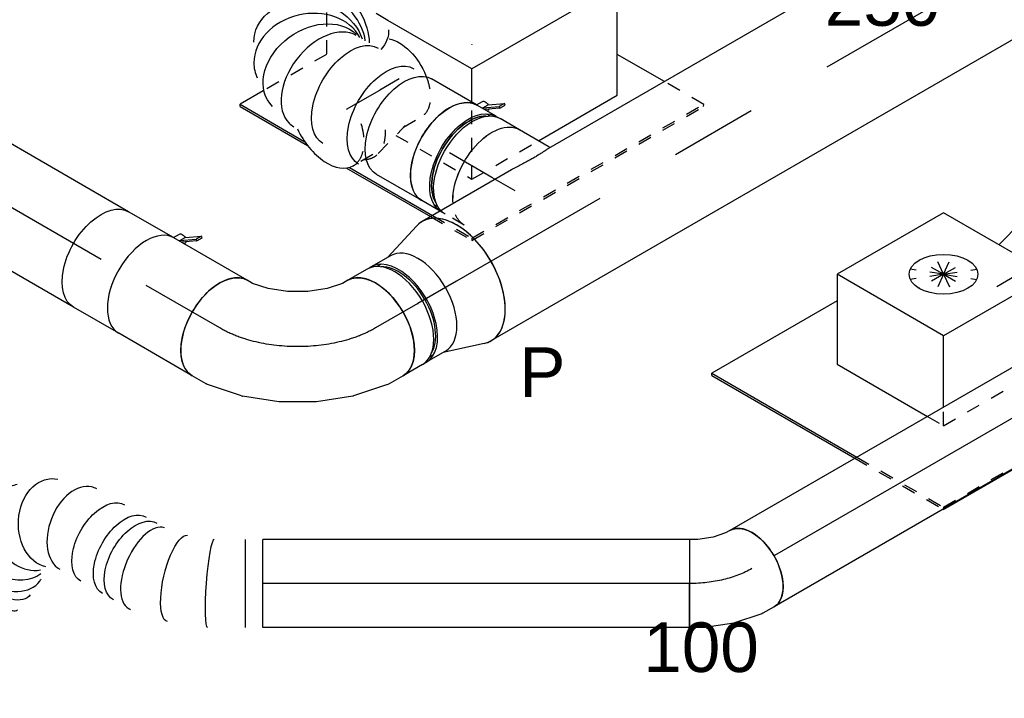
# Model space of a CAD drawing. Extents: x -238422 to 258194, y -34825 to 126331.
# Tile 133 of 239: x -34836 to -33049, y 24195 to 25426. Entities that reach past the tile are written whole.
import ezdxf
from ezdxf.enums import TextEntityAlignment as Align

# ---------------------------------------------------------------- set-up
doc = ezdxf.new("R2010")
doc.units = 0
doc.header["$LTSCALE"] = 50
doc.linetypes.add('CENTER2', pattern=[28.575, 19.05, -3.175, 3.175, -3.175])
doc.linetypes.add('STREEPJES', pattern=[0.1, 0.05, -0.05])
doc.layers.get('0').update_dxf_attribs({"linetype": 'CONTINUOUS'})
for name, color, linetype in [('WL570---_RETOUR', 112, 'CONTINUOUS'), ('WL570---_RETOUR_HL', 8, 'CONTINUOUS'), ('WL570---_RETOUR_RST', 2, 'CONTINUOUS'), ('WL570---_RETOUR_RST_HL', 1, 'CONTINUOUS'), ('WL570---_TOEVOER', 3, 'CONTINUOUS'), ('WL570---_TOEVOER_HL', 8, 'CONTINUOUS'), ('WL570---_TOEVOER_RST', 2, 'CONTINUOUS'), ('WL570---_TOEVOER_RST_HL', 1, 'CONTINUOUS'), ('WM570---_RETOUR_PR', 1, 'CONTINUOUS'), ('WM570---_RETOUR_RST_PR', 1, 'CONTINUOUS'), ('WM570---_TOEVOER_PR', 1, 'CONTINUOUS'), ('WM570---_TOEVOER_RST_PR', 1, 'CONTINUOUS')]:
    doc.layers.add(name, color=color, linetype=linetype)
doc.styles.add('BURO-018', font='ARIAL.TTF', dxfattribs={"height": 90})

# ---------------------------------------------------------------- blocks, each defined once
blk = doc.blocks.new('*U945')
at = {"color": 0, "ltscale": 10, "extrusion": (-4.16334e-17, 1.0416e-16, -1)}
for centre, major_axis, ratio, start_param, end_param in [((0, 0, 3007.3), (0, 100), 0.57735, 0, 3.141593), ((37.4, 0, 3007.3), (0, 100), 0.57735, 0, 3.141593), ((112.3, 0, 3007.3), (0, 100), 0.57735, 0, 3.141593), ((191.9, -7.1, 3007.3), (-42.6, -91.2), 0.750739, 3.009293, 6.150885), ((222.6, -40.1, 3007.3), (96.1, 30.4), 0.803023, 6.107746, 8.994068), ((195.1, -82.3, 3007.3), (-82.9, -55.9), 0.630986, 0, 0.585219), ((217.6, -90.3, 3007.3), (92.8, -38.5), 0.646887, 6.198226, 8.718675)]:
    blk.add_ellipse(centre, major_axis=major_axis, ratio=ratio, start_param=start_param, end_param=end_param, dxfattribs=at)
at = {"color": 0, "ltscale": 10}
for centre, major_axis, ratio, start_param, end_param in [((165.5, 0, 3007.3), (13.1, 99.6), 0.646887, 3.226552, 6.198226), ((165.5, 0, 3007.3), (13.1, 99.6), 0.646887, 6.198226, 6.368145), ((211.4, -20.8, 3007.3), (74.4, 68.1), 0.803023, 6.107746, 6.458625), ((211.4, -20.8, 3007.3), (74.4, 68.1), 0.803023, 3.356327, 6.107746), ((224.7, -63.8, 3007.3), (-100.3, 8.7), 0.750739, 3.009293, 3.273893), ((224.7, -63.8, 3007.3), (-100.3, 8.7), 0.750739, 0.612061, 3.009293)]:
    blk.add_ellipse(centre, major_axis=major_axis, ratio=ratio, start_param=start_param, end_param=end_param, dxfattribs=at)
at = {"layer": 'WM570---_RETOUR_PR', "color": 1, "style": 'BURO-018'}
blk.add_attdef('POSNR', text='', height=90, dxfattribs=at).set_placement((0, 0), align=Align.MIDDLE)
blk = doc.blocks.new('*U946')
at = {"color": 2, "ltscale": 10}
for p, q in [((-69.9, 95, 2973.7), (-78.1, 95, 2973.7)), ((-47.5, 100, 2973.7), (47.5, 100, 2973.7)), ((-86.3, -116.2, 2973.7), (-63.3, -100, 2973.7)), ((-59.3, -101, 2973.7), (-83.8, -118.2, 2973.7)), ((-69.9, -95, 2973.7), (-78.1, -95, 2973.7)), ((-68.9, -100, 2973.7), (-69.6, -101.2, 2973.7)), ((-59.3, -101, 2973.7), (-64.8, -110.5, 2973.7)), ((-60.6, -100, 2973.7), (-59.3, -101, 2973.7)), ((-58.8, -100.7, 2973.7), (-59.3, -101, 2973.7)), ((-46.5, -100, 2973.7), (-52.8, -110.9, 2973.7)), ((-47.5, -100, 2973.7), (-46.5, -100, 2973.7)), ((-46.5, -100, 2973.7), (47.5, -100, 2973.7)), ((-86.3, -116.2, 2973.7), (-91.8, -125.6, 2973.7)), ((-64.8, -110.5, 2973.7), (-89.2, -127.7, 2973.7)), ((-89.2, -127.7, 2973.7), (-83.8, -118.2, 2973.7)), ((-83.8, -118.2, 2973.7), (-86.3, -116.2, 2973.7)), ((-91.8, -125.6, 2973.7), (-89.2, -127.7, 2973.7))]:
    blk.add_line(p, q, dxfattribs=at)
for centre, major_axis, start_param, end_param in [((-87.9, 0, 2973.7), (0, 95), 3.434174, 5.990604), ((-47.5, 0, 2973.7), (0, 100), 3.141593, 6.283185)]:
    blk.add_ellipse(centre, major_axis=major_axis, ratio=0.57735, start_param=start_param, end_param=end_param, dxfattribs=at)
at = {"color": 2, "ltscale": 10, "extrusion": (1.38778e-17, -2.4037e-17, -1)}
for centre, major_axis, start_param, end_param in [((47.5, 0, 2973.7), (0, 100), 0, 3.141593), ((-61.2, -106.1, 2973.7), (8.4, -4.85), 2.573491, 3.141593), ((-61.2, -106.1, 2973.7), (8.4, -4.85), 0, 1.659918)]:
    blk.add_ellipse(centre, major_axis=major_axis, ratio=0.57735, start_param=start_param, end_param=end_param, dxfattribs=at)
at = {"layer": 'WL570---_TOEVOER', "color": 1, "style": 'BURO-018'}
blk.add_attdef('I', text='', height=90, dxfattribs=at).set_placement((0, 0), align=Align.MIDDLE)
at = {"layer": 'WM570---_TOEVOER_PR', "color": 1, "style": 'BURO-018'}
blk.add_attdef('POSNR', text='', height=90, dxfattribs=at).set_placement((0, 0), align=Align.MIDDLE)
blk = doc.blocks.new('*U947')
at = {"color": 8, "linetype": 'STREEPJES', "ltscale": 10}
for p, q in [((9.6, -98.6, 3433.3), (77.2, -78.9, 3433.3)), ((73.4, -80, 3433.3), (110.4, -80, 3433.3)), ((0, -95, 3433.3), (-32.2, -95, 3433.3))]:
    blk.add_line(p, q, dxfattribs=at)
at = {"color": 0, "ltscale": 10}
blk.add_line((-32.2, -95, 3433.3), (-40.8, -95, 3433.3), dxfattribs=at)
at = {"color": 0, "ltscale": 10, "extrusion": (-6.93889e-17, -2.4037e-17, -1)}
blk.add_ellipse((110.4, 0, 3433.3), major_axis=(0, 80), ratio=0.57735, start_param=0.458324, end_param=1.816382, dxfattribs=at)
at = {"color": 0, "ltscale": 10}
for start_param, end_param in [(1.423184, 3.138451), (1.423184, 3.138451), (3.141593, 3.289205), (3.141593, 3.289205)]:
    blk.add_ellipse((-40.8, 0, 3433.3), major_axis=(0, 95), ratio=0.57735, start_param=start_param, end_param=end_param, dxfattribs=at)
at = {"color": 8, "linetype": 'STREEPJES', "ltscale": 10}
for centre, major_axis, start_param, end_param in [((-40.8, 0, 3433.3), (0, 95), 3.289205, 4.364714), ((-40.8, 0, 3433.3), (0, 95), 3.289205, 4.364714), ((0, 0, 3433.3), (0, 100), 2.824032, 3.978614)]:
    blk.add_ellipse(centre, major_axis=major_axis, ratio=0.57735, start_param=start_param, end_param=end_param, dxfattribs=at)
at = {"color": 8, "linetype": 'STREEPJES', "ltscale": 10, "extrusion": (-6.93889e-17, -2.4037e-17, -1)}
blk.add_ellipse((110.4, 0, 3433.3), major_axis=(0, 80), ratio=0.57735, start_param=1.816382, end_param=3.141593, dxfattribs=at)
at = {"layer": 'WL570---_RETOUR_RST_HL', "linetype": 'CENTER2'}
for p in [(0, 0, 3433.3), (110.4, 0, 3433.3)]:
    blk.add_line(p, (69.5, 0, 3433.3), dxfattribs=at)
blk.add_circle((0, 0, 3433.3), 0.075, dxfattribs=at)
at = {"layer": 'WM570---_RETOUR_RST_PR', "color": 1, "style": 'BURO-018'}
blk.add_attdef('POSNR', text='', height=90, dxfattribs=at).set_placement((0, 0), align=Align.MIDDLE)
blk = doc.blocks.new('*U948')
at = {"color": 8, "linetype": 'STREEPJES', "ltscale": 10}
for p, q in [((-44.5, 100, 2908.6), (-4.1, 100, 2908.6)), ((4.1, 100, 2908.6), (6.3, 100, 2908.6)), ((4.1, 100, 2908.6), (6.2, 99.9, 2908.6))]:
    blk.add_line(p, q, dxfattribs=at)
at = {"color": 0, "ltscale": 10}
for p, q in [((6.3, 100, 2908.6), (44.5, 100, 2908.6)), ((-44.5, -100, 2908.6), (-4.1, -100, 2908.6)), ((4.1, -100, 2908.6), (44.5, -100, 2908.6))]:
    blk.add_line(p, q, dxfattribs=at)
at = {"color": 8, "linetype": 'STREEPJES', "ltscale": 10, "extrusion": (-4.16334e-17, 1.0416e-16, -1)}
for centre, start_param, end_param in [((-44.5, 0, 2908.6), 0, 0.700062), ((-4.1, 0, 2908.6), 0, 0.166383), ((4.1, 0, 2908.6), 6.212416, 6.280044)]:
    blk.add_ellipse(centre, major_axis=(0, 100), ratio=0.57735, start_param=start_param, end_param=end_param, dxfattribs=at)
at = {"color": 0, "ltscale": 10, "extrusion": (-4.16334e-17, 1.0416e-16, -1)}
for centre, major_axis, start_param, end_param in [((-4.1, 0, 2908.6), (0, 100), 0.166383, 3.141593), ((4.1, 0, 2908.6), (0, 100), 0.037318, 3.212362), ((4.1, 0, 2908.6), (0, 95), 0.292582, 2.849011), ((44.5, 0, 2908.6), (0, 100), 0, 3.141593), ((-44.5, 0, 2908.6), (0, 100), 0.700062, 3.141593)]:
    blk.add_ellipse(centre, major_axis=major_axis, ratio=0.57735, start_param=start_param, end_param=end_param, dxfattribs=at)
at = {"layer": 'WL570---_RETOUR_HL', "linetype": 'CENTER2'}
blk.add_line((-44.5, 0, 2908.6), (44.5, 0, 2908.6), dxfattribs=at)
at = {"layer": 'WM570---_RETOUR_PR', "color": 1, "style": 'BURO-018'}
blk.add_attdef('POSNR', text='', height=90, dxfattribs=at).set_placement((0, 0), align=Align.MIDDLE)
blk = doc.blocks.new('*U949')
at = {"color": 0, "ltscale": 10}
for p, q in [((-15.5, -100, 2842.4), (-11.2, -100, 2842.4)), ((-11.2, -100, 2842.4), (49.2, -100, 2842.4))]:
    blk.add_line(p, q, dxfattribs=at)
at = {"color": 8, "linetype": 'STREEPJES', "ltscale": 10, "extrusion": (-4.16334e-17, 1.0416e-16, -1)}
blk.add_ellipse((49.2, 0, 2842.4), major_axis=(0, 100), ratio=0.57735, start_param=0, end_param=0.700062, dxfattribs=at)
at = {"color": 0, "ltscale": 10, "extrusion": (-4.16334e-17, 1.0416e-16, -1)}
blk.add_ellipse((49.2, 0, 2842.4), major_axis=(0, 100), ratio=0.57735, start_param=0.700062, end_param=3.141593, dxfattribs=at)
at = {"color": 0, "ltscale": 10}
blk.add_spline([(-11.2, -92.3, 2842.4), (-9.1, -88.1, 2842.4), (-6.7, -83.1, 2842.4), (-3.6, -77.2, 2842.4), (0, -70.7, 2842.4), (4.3, -63.5, 2842.4), (9.1, -55.7, 2842.4), (14.4, -47.4, 2842.4), (19.8, -38.6, 2842.4), (25.3, -29.4, 2842.4)], degree=3, dxfattribs=at)
at = {"layer": 'WL570---_RETOUR_HL', "linetype": 'CENTER2'}
blk.add_line((0, 0, 2842.4), (49.2, 0, 2842.4), dxfattribs=at)
at = {"layer": 'WM570---_RETOUR_PR', "color": 1, "style": 'BURO-018'}
blk.add_attdef('POSNR', text='', height=90, dxfattribs=at).set_placement((0, 0), align=Align.MIDDLE)
blk = doc.blocks.new('*U951')
at = {"color": 0, "ltscale": 10}
for p, q in [((-163.3, 100, 2375.3), (-134.2, 100, 2375.3)), ((-129.2, 99.5, 2375.3), (-67.2, 86.8, 2375.3)), ((-65.6, 86.3, 2375.3), (-3.5, 62.2, 2375.3)), ((-3.5, 62.2, 2375.3), (-3.3, 62.1, 2375.3)), ((-3.3, 62.1, 2375.3), (55.5, 28.2, 2375.3)), ((55.5, 28.2, 2375.3), (55.6, 28.1, 2375.3)), ((55.6, 28.1, 2375.3), (107.6, -13.7, 2375.3)), ((108.8, -14.8, 2375.3), (150.8, -62.1, 2375.3)), ((153.7, -66.2, 2375.3), (168.3, -91.4, 2375.3)), ((-163.3, -100, 2375.3), (-151.9, -100, 2375.3)), ((-151.9, -100, 2375.3), (-123, -105.9, 2375.3)), ((-123, -105.9, 2375.3), (-90.1, -118.7, 2375.3)), ((-90.1, -118.7, 2375.3), (-57.8, -137.3, 2375.3)), ((-57.8, -137.3, 2375.3), (-30.2, -159.5, 2375.3)), ((-30.2, -159.5, 2375.3), (-10.6, -181.6, 2375.3)), ((-10.6, -181.6, 2375.3), (-5, -191.4, 2375.3))]:
    blk.add_line(p, q, dxfattribs=at)
at = {"color": 0, "ltscale": 10, "extrusion": (6.4407e-18, -3.71854e-18, -1)}
for centre, major_axis, ratio, start_param, end_param in [((-163.3, 0, 2375.3), (0, -100), 0.57735, 0, 3.141593), ((-141.8, 0, 2375.3), (10.1, 99.9), 0.497511, 6.232846, 6.333525), ((70.9, -122.8, 2375.3), (81.4, 58.7), 0.497511, 6.232846, 6.333525), ((81.6, -141.4, 2375.3), (86.6, 50), 0.57735, 0, 3.141593)]:
    blk.add_ellipse(centre, major_axis=major_axis, ratio=ratio, start_param=start_param, end_param=end_param, dxfattribs=at)
at = {"color": 0, "ltscale": 10}
for centre, major_axis, start_param, end_param in [((-94.7, -9.6, 2375.3), (-28.3, -96.2), 3.11519, 3.167995), ((39, -86.8, 2375.3), (69.2, 72.6), 6.256783, 6.309588)]:
    blk.add_ellipse(centre, major_axis=major_axis, ratio=0.313149, start_param=start_param, end_param=end_param, dxfattribs=at)
at = {"layer": 'WL570---_RETOUR_HL', "linetype": 'CENTER2', "extrusion": (6.4407e-18, -3.71854e-18, -1)}
blk.add_ellipse((-81.6, -141.4, 2375.3), major_axis=(-173.2, 100), ratio=0.57735, start_param=0.785398, end_param=2.356194, dxfattribs=at)
at = {"layer": 'WM570---_RETOUR_PR', "color": 1, "style": 'BURO-018'}
blk.add_attdef('POSNR', text='', height=90, dxfattribs=at).set_placement((0, 0), align=Align.MIDDLE)
blk = doc.blocks.new('*U952')
at = {"color": 0, "ltscale": 10}
for p, q in [((-44.5, 100, 2522.3), (-4.1, 100, 2522.3)), ((4.1, 100, 2522.3), (44.5, 100, 2522.3)), ((-44.5, -100, 2522.3), (-4.1, -100, 2522.3)), ((4.1, -100, 2522.3), (44.5, -100, 2522.3))]:
    blk.add_line(p, q, dxfattribs=at)
for centre, major_axis, start_param, end_param in [((-44.5, 0, 2522.3), (0, -100), 3.141593, 6.283185), ((-4.1, 0, 2522.3), (0, -100), 3.141593, 6.353955), ((-4.1, 0, 2522.3), (0, -95), 3.434174, 5.990604), ((4.1, 0, 2522.3), (0, -100), 3.141593, 6.283185), ((44.5, 0, 2522.3), (0, -100), 3.141593, 6.283185), ((-4.1, 0, 2522.3), (0, -100), 3.070823, 3.138451)]:
    blk.add_ellipse(centre, major_axis=major_axis, ratio=0.57735, start_param=start_param, end_param=end_param, dxfattribs=at)
at = {"layer": 'WL570---_RETOUR_HL', "linetype": 'CENTER2'}
blk.add_line((-44.5, 0, 2522.3), (44.5, 0, 2522.3), dxfattribs=at)
at = {"layer": 'WM570---_RETOUR_PR', "color": 1, "style": 'BURO-018'}
blk.add_attdef('POSNR', text='', height=90, dxfattribs=at).set_placement((0, 0), align=Align.MIDDLE)
blk = doc.blocks.new('*U953')
at = {"color": 0, "ltscale": 10}
for p, q in [((12.9, 123, 2610.9), (86.1, 100, 2610.9)), ((103.3, 95, 2610.9), (111.5, 95, 2610.9)), ((12.9, -123, 2610.9), (86.1, -100, 2610.9)), ((103.3, -95, 2610.9), (111.5, -95, 2610.9))]:
    blk.add_line(p, q, dxfattribs=at)
for centre, major_axis, start_param, end_param in [((0, 0, 2610.9), (0, -125), 2.962251, 6.462527), ((80.9, 0, 2610.9), (0, -100), 3.141593, 6.283185), ((121.3, 0, 2610.9), (0, -95), 3.434174, 5.990604), ((121.3, 0, 2610.9), (0, -95), 3.434174, 5.990604)]:
    blk.add_ellipse(centre, major_axis=major_axis, ratio=0.57735, start_param=start_param, end_param=end_param, dxfattribs=at)
at = {"layer": 'WL570---_TOEVOER_HL', "linetype": 'CENTER2'}
blk.add_line((0, 0, 2610.9), (80.9, 0, 2610.9), dxfattribs=at)
for centre in [(0, 0, 2610.9), (80.9, 0, 2610.9)]:
    blk.add_circle(centre, 0.075, dxfattribs=at)
at = {"layer": 'WM570---_TOEVOER_PR', "color": 1, "style": 'BURO-018'}
blk.add_attdef('POSNR', text='', height=90, dxfattribs=at).set_placement((0, 0), align=Align.MIDDLE)
blk = doc.blocks.new('*U969')
at = {"color": 0, "ltscale": 10}
for p, q in [((-122.3, 174.3, 4333.3), (-203.9, 32.9, 4333.3)), ((100.6, 174.3, 4333.3), (-122.3, 174.3, 4333.3)), ((-10.8, -18.7, 4333.3), (-122.3, 174.3, 4333.3)), ((212.1, -18.7, 4333.3), (100.6, 174.3, 4333.3)), ((-411.3, 129, 4333.3), (-409.3, 132.6, 4333.3)), ((-411.3, 129, 4333.3), (-168.4, -291.7, 4333.3)), ((-146.4, 132.6, 4333.3), (-409.3, 132.6, 4333.3)), ((-409.3, 132.6, 4333.3), (-166.4, -288.1, 4333.3)), ((-203.9, 32.9, 4333.3), (-92.5, -160.2, 4333.3)), ((-92.5, -160.2, 4333.3), (-10.8, -18.7, 4333.3)), ((212.1, -18.7, 4333.3), (-10.8, -18.7, 4333.3)), ((130.4, -160.2, 4333.3), (212.1, -18.7, 4333.3)), ((319.5, -288.1, 4333.3), (188.3, -61, 4333.3)), ((-92.5, -160.2, 4333.3), (130.4, -160.2, 4333.3)), ((-166.4, -288.1, 4333.3), (-168.4, -291.7, 4333.3)), ((-168.4, -291.7, 4333.3), (317.4, -291.7, 4333.3)), ((-166.4, -288.1, 4333.3), (319.5, -288.1, 4333.3)), ((317.4, -291.7, 4333.3), (319.5, -288.1, 4333.3))]:
    blk.add_line(p, q, dxfattribs=at)
at = {"color": 8, "linetype": 'STREEPJES', "ltscale": 10}
for q in [(-2.7, 116.1, 4333.3), (19.4, 122, 4333.3), (48.3, 116.1, 4333.3), (-12, 99.9, 4333.3), (76.3, 99.9, 4333.3), (-6.1, 77.8, 4333.3), (13.5, 55.7, 4333.3), (41.5, 39.5, 4333.3), (70.4, 33.6, 4333.3), (92.5, 39.5, 4333.3), (101.9, 55.7, 4333.3), (95.9, 77.8, 4333.3)]:
    blk.add_line((44.9, 77.8, 4333.3), q, dxfattribs=at)
at = {"color": 0, "ltscale": 10}
blk.add_ellipse((44.9, 77.8, 4333.3), major_axis=(54.1, -31.2), ratio=0.57735, dxfattribs=at)
at = {"layer": 'WL570---_TOEVOER_RST_HL', "linetype": 'CENTER2'}
blk.add_circle((0, 0, 4333.3), 0.075, dxfattribs=at)
at = {"layer": 'WL570---_TOEVOER_RST', "color": 1, "style": 'BURO-018'}
for tag in ['MC', 'Q']:
    blk.add_attdef(tag, text='', height=90, dxfattribs=at).set_placement((0, 0), align=Align.MIDDLE)
at = {"layer": 'WM570---_TOEVOER_RST_PR', "color": 1, "style": 'BURO-018'}
blk.add_attdef('POSNR', text='', height=90, dxfattribs=at).set_placement((0, 0), align=Align.MIDDLE)
blk = doc.blocks.new('*U994')
at = {"color": 0, "ltscale": 10}
for p, q in [((-122.3, 174.3, 2951.8), (-203.9, 32.9, 2951.8)), ((100.6, 174.3, 2951.8), (-122.3, 174.3, 2951.8)), ((-10.8, -18.7, 2951.8), (-122.3, 174.3, 2951.8)), ((212.1, -18.7, 2951.8), (100.6, 174.3, 2951.8)), ((-411.3, 129, 2951.8), (-409.3, 132.6, 2951.8)), ((-411.3, 129, 2951.8), (-261.3, -130.9, 2951.8)), ((-146.4, 132.6, 2951.8), (-409.3, 132.6, 2951.8)), ((-409.3, 132.6, 2951.8), (-257.2, -130.9, 2951.8)), ((-203.9, 32.9, 2951.8), (-109.4, -130.9, 2951.8)), ((-75.6, -130.9, 2951.8), (-10.8, -18.7, 2951.8)), ((212.1, -18.7, 2951.8), (-10.8, -18.7, 2951.8)), ((147.4, -130.9, 2951.8), (212.1, -18.7, 2951.8)), ((228.6, -130.9, 2951.8), (188.3, -61, 2951.8)), ((-168.9, -290.9, 2951.8), (-168.4, -291.7, 2951.8)), ((-167.9, -290.9, 2951.8), (-168.4, -291.7, 2951.8)), ((-168.4, -291.7, 2951.8), (317.4, -291.7, 2951.8)), ((317.4, -291.7, 2951.8), (317.9, -290.9, 2951.8))]:
    blk.add_line(p, q, dxfattribs=at)
at = {"color": 8, "linetype": 'STREEPJES', "ltscale": 10}
for p, q in [((44.9, 77.8, 2951.8), (-2.7, 116.1, 2951.8)), ((44.9, 77.8, 2951.8), (19.4, 122, 2951.8)), ((44.9, 77.8, 2951.8), (48.3, 116.1, 2951.8)), ((44.9, 77.8, 2951.8), (-12, 99.9, 2951.8)), ((44.9, 77.8, 2951.8), (76.3, 99.9, 2951.8)), ((44.9, 77.8, 2951.8), (-6.1, 77.8, 2951.8)), ((44.9, 77.8, 2951.8), (13.5, 55.7, 2951.8)), ((44.9, 77.8, 2951.8), (41.5, 39.5, 2951.8)), ((44.9, 77.8, 2951.8), (70.4, 33.6, 2951.8)), ((44.9, 77.8, 2951.8), (92.5, 39.5, 2951.8)), ((44.9, 77.8, 2951.8), (101.9, 55.7, 2951.8)), ((44.9, 77.8, 2951.8), (95.9, 77.8, 2951.8)), ((-261.3, -130.9, 2951.8), (-168.9, -290.9, 2951.8)), ((-257.2, -130.9, 2951.8), (-166.4, -288.1, 2951.8)), ((-109.4, -130.9, 2951.8), (-92.5, -160.2, 2951.8)), ((-92.5, -160.2, 2951.8), (-75.6, -130.9, 2951.8)), ((130.4, -160.2, 2951.8), (147.4, -130.9, 2951.8)), ((319.5, -288.1, 2951.8), (228.6, -130.9, 2951.8)), ((-92.5, -160.2, 2951.8), (130.4, -160.2, 2951.8)), ((-166.4, -288.1, 2951.8), (-167.9, -290.9, 2951.8)), ((-166.4, -288.1, 2951.8), (319.5, -288.1, 2951.8)), ((317.9, -290.9, 2951.8), (319.5, -288.1, 2951.8))]:
    blk.add_line(p, q, dxfattribs=at)
at = {"color": 0, "ltscale": 10}
blk.add_ellipse((44.9, 77.8, 2951.8), major_axis=(54.1, -31.2), ratio=0.57735, dxfattribs=at)
at = {"layer": 'WL570---_TOEVOER_RST_HL', "linetype": 'CENTER2'}
blk.add_circle((0, 0, 2951.8), 0.075, dxfattribs=at)
at = {"layer": 'WL570---_TOEVOER_RST', "color": 1, "style": 'BURO-018'}
for tag in ['MC', 'Q']:
    blk.add_attdef(tag, text='', height=90, dxfattribs=at).set_placement((0, 0), align=Align.MIDDLE)
at = {"layer": 'WM570---_TOEVOER_RST_PR', "color": 1, "style": 'BURO-018'}
blk.add_attdef('POSNR', text='', height=90, dxfattribs=at).set_placement((0, 0), align=Align.MIDDLE)
blk = doc.blocks.new('*U995')
at = {"color": 8, "linetype": 'STREEPJES', "ltscale": 10}
for p, q in [((-174.3, 225.6, 3629.1), (-241.3, 109.6, 3629.1)), ((-163.5, 225.6, 3629.1), (-174.3, 225.6, 3629.1)), ((-110, 114.2, 3629.1), (-174.3, 225.6, 3629.1)), ((54.1, 93.7, 3629.1), (21.4, 150.3, 3629.1)), ((54.1, 93.7, 3629.1), (-6.9, 142.7, 3629.1)), ((54.1, 93.7, 3629.1), (58.5, 142.7, 3629.1)), ((-237.2, 116.7, 3629.1), (-370, 116.7, 3629.1)), ((54.1, 93.7, 3629.1), (-18.8, 122, 3629.1)), ((54.1, 93.7, 3629.1), (94.3, 122, 3629.1)), ((54.1, 93.7, 3629.1), (-11.2, 93.7, 3629.1)), ((54.1, 93.7, 3629.1), (13.9, 65.4, 3629.1)), ((54.1, 93.7, 3629.1), (49.7, 44.7, 3629.1)), ((54.1, 93.7, 3629.1), (86.8, 37.1, 3629.1)), ((54.1, 93.7, 3629.1), (115, 44.7, 3629.1)), ((54.1, 93.7, 3629.1), (127, 65.4, 3629.1)), ((54.1, 93.7, 3629.1), (119.4, 93.7, 3629.1)), ((-201.8, -73.4, 3629.1), (-122.1, -211.4, 3629.1)), ((-122.1, -211.4, 3629.1), (-52.2, -90.4, 3629.1)), ((-122.1, -211.4, 3629.1), (17.7, -211.4, 3629.1)), ((-220.8, -232.7, 3629.1), (-177.6, -307.6, 3629.1)), ((-216.7, -232.7, 3629.1), (-175.5, -304.1, 3629.1)), ((310.3, -304.1, 3629.1), (269.1, -232.7, 3629.1)), ((-175.5, -304.1, 3629.1), (-177.6, -307.6, 3629.1)), ((-177.6, -307.6, 3629.1), (308.2, -307.6, 3629.1)), ((-175.5, -304.1, 3629.1), (310.3, -304.1, 3629.1)), ((308.2, -307.6, 3629.1), (310.3, -304.1, 3629.1))]:
    blk.add_line(p, q, dxfattribs=at)
at = {"color": 0, "ltscale": 10}
for p, q in [((130.2, 225.6, 3629.1), (-163.5, 225.6, 3629.1)), ((282.5, -38.2, 3629.1), (130.2, 225.6, 3629.1)), ((-420.5, 113.1, 3629.1), (-418.5, 116.7, 3629.1)), ((-420.5, 113.1, 3629.1), (-349.7, -9.5, 3629.1)), ((-370, 116.7, 3629.1), (-418.5, 116.7, 3629.1)), ((-418.5, 116.7, 3629.1), (-350.6, -0.8, 3629.1)), ((-22, -38.2, 3629.1), (-110, 114.2, 3629.1)), ((-52.2, -90.4, 3629.1), (-22, -38.2, 3629.1)), ((282.5, -38.2, 3629.1), (-22, -38.2, 3629.1)), ((182.5, -211.4, 3629.1), (282.5, -38.2, 3629.1)), ((-308.9, -80.1, 3629.1), (-220.8, -232.7, 3629.1)), ((-303.9, -81.7, 3629.1), (-216.7, -232.7, 3629.1)), ((269.1, -232.7, 3629.1), (219.6, -147.1, 3629.1)), ((17.7, -211.4, 3629.1), (182.5, -211.4, 3629.1))]:
    blk.add_line(p, q, dxfattribs=at)
blk.add_ellipse((54.1, 93.7, 3629.1), major_axis=(69.3, -40), ratio=0.57735, dxfattribs=at)
at = {"layer": 'WL570---_RETOUR_RST_HL', "linetype": 'CENTER2'}
blk.add_circle((0, 0, 3629.1), 0.075, dxfattribs=at)
at = {"layer": 'WL570---_RETOUR_RST', "color": 1, "style": 'BURO-018'}
for tag in ['MC', 'Q']:
    blk.add_attdef(tag, text='', height=90, dxfattribs=at).set_placement((0, 0), align=Align.MIDDLE)
at = {"layer": 'WM570---_RETOUR_RST_PR', "color": 1, "style": 'BURO-018'}
blk.add_attdef('POSNR', text='', height=90, dxfattribs=at).set_placement((0, 0), align=Align.MIDDLE)
blk = doc.blocks.new('*U998')
at = {"color": 0, "ltscale": 10}
for p, q in [((0, 125, 3833.4), (1728.9, 125, 3833.4)), ((0, -125, 3833.4), (1469.2, -125, 3833.4)), ((1541.8, -125, 3833.4), (1728.9, -125, 3833.4))]:
    blk.add_line(p, q, dxfattribs=at)
at = {"color": 0, "ltscale": 10, "extrusion": (4.80741e-17, -2.77556e-17, -1)}
blk.add_ellipse((0, 0, 3833.4), major_axis=(0, -125), ratio=0.57735, start_param=0, end_param=3.141593, dxfattribs=at)
at = {"color": 0, "ltscale": 10}
for start_param, end_param in [(3.141593, 6.283185), (2.962251, 3.141593), (0, 0.179342)]:
    blk.add_ellipse((1728.9, 0, 3833.4), major_axis=(0, -125), ratio=0.57735, start_param=start_param, end_param=end_param, dxfattribs=at)
at = {"layer": 'WL570---_RETOUR_HL', "linetype": 'CENTER2'}
blk.add_line((0, 0, 3833.4), (1728.9, 0, 3833.4), dxfattribs=at)
at = {"layer": 'WM570---_RETOUR_PR', "color": 1, "style": 'BURO-018'}
blk.add_attdef('POSNR', text='', height=90, dxfattribs=at).set_placement((0, 0), align=Align.MIDDLE)
blk = doc.blocks.new('*U1000')
at = {"color": 0, "ltscale": 10}
for p, q in [((0, 100, 2490.8), (153.8, 100, 2490.8)), ((0, -100, 2490.8), (153.8, -100, 2490.8))]:
    blk.add_line(p, q, dxfattribs=at)
blk.add_ellipse((0, 0, 2490.8), major_axis=(0, 100), ratio=0.57735, start_param=3.141593, end_param=6.283185, dxfattribs=at)
at = {"layer": 'WL570---_RETOUR_HL', "linetype": 'CENTER2'}
blk.add_line((0, 0, 2490.8), (153.8, 0, 2490.8), dxfattribs=at)
at = {"layer": 'WM570---_RETOUR_PR', "color": 1, "style": 'BURO-018'}
blk.add_attdef('POSNR', text='', height=90, dxfattribs=at).set_placement((0, 0), align=Align.MIDDLE)
blk = doc.blocks.new('*U1001')
at = {"color": 2, "ltscale": 10}
for p, q in [((-47.5, 100, 2633.1), (47.5, 100, 2633.1)), ((-86.3, -116.2, 2633.1), (-63.3, -100, 2633.1)), ((-59.3, -101, 2633.1), (-83.8, -118.2, 2633.1)), ((-68.9, -100, 2633.1), (-69.6, -101.2, 2633.1)), ((-59.3, -101, 2633.1), (-64.8, -110.5, 2633.1)), ((-60.6, -100, 2633.1), (-59.3, -101, 2633.1)), ((-58.8, -100.7, 2633.1), (-59.3, -101, 2633.1)), ((-46.5, -100, 2633.1), (-52.8, -110.9, 2633.1)), ((-47.5, -100, 2633.1), (-46.5, -100, 2633.1)), ((-46.5, -100, 2633.1), (47.5, -100, 2633.1)), ((-86.3, -116.2, 2633.1), (-91.8, -125.6, 2633.1)), ((-64.8, -110.5, 2633.1), (-89.2, -127.7, 2633.1)), ((-89.2, -127.7, 2633.1), (-83.8, -118.2, 2633.1)), ((-83.8, -118.2, 2633.1), (-86.3, -116.2, 2633.1)), ((-91.8, -125.6, 2633.1), (-89.2, -127.7, 2633.1))]:
    blk.add_line(p, q, dxfattribs=at)
blk.add_ellipse((-47.5, 0, 2633.1), major_axis=(0, 100), ratio=0.57735, start_param=3.141593, end_param=6.283185, dxfattribs=at)
at = {"color": 2, "ltscale": 10, "extrusion": (1.38778e-17, -2.4037e-17, -1)}
for centre, major_axis, start_param, end_param in [((47.5, 0, 2633.1), (0, 100), 0, 3.141593), ((-61.2, -106.1, 2633.1), (8.4, -4.85), 2.573491, 3.141593), ((-61.2, -106.1, 2633.1), (8.4, -4.85), 0, 1.659918)]:
    blk.add_ellipse(centre, major_axis=major_axis, ratio=0.57735, start_param=start_param, end_param=end_param, dxfattribs=at)
at = {"layer": 'WL570---_RETOUR', "color": 1, "style": 'BURO-018'}
blk.add_attdef('I', text='', height=90, dxfattribs=at).set_placement((0, 0), align=Align.MIDDLE)
at = {"layer": 'WM570---_RETOUR_PR', "color": 1, "style": 'BURO-018'}
blk.add_attdef('POSNR', text='', height=90, dxfattribs=at).set_placement((0, 0), align=Align.MIDDLE)
blk = doc.blocks.new('*U1002')
at = {"color": 0, "ltscale": 10}
for p, q in [((0, 100, 2666.7), (1023.6, 100, 2666.7)), ((0, -100, 2666.7), (1023.6, -100, 2666.7))]:
    blk.add_line(p, q, dxfattribs=at)
at = {"color": 0, "ltscale": 10, "extrusion": (-4.16334e-17, 1.0416e-16, -1)}
blk.add_ellipse((1023.6, 0, 2666.7), major_axis=(0, 100), ratio=0.57735, start_param=0, end_param=3.141593, dxfattribs=at)
at = {"layer": 'WL570---_RETOUR_HL', "linetype": 'CENTER2'}
blk.add_line((0, 0, 2666.7), (1023.6, 0, 2666.7), dxfattribs=at)
at = {"layer": 'WM570---_RETOUR_PR', "color": 1, "style": 'BURO-018'}
blk.add_attdef('POSNR', text='', height=90, dxfattribs=at).set_placement((0, 0), align=Align.MIDDLE)
blk = doc.blocks.new('*U1007')
at = {"color": 0, "ltscale": 10}
for p, q in [((7.3, 79, 3096), (34.5, 71.5, 3096)), ((7.3, -79, 3096), (63.7, -63.3, 3096))]:
    blk.add_line(p, q, dxfattribs=at)
blk.add_ellipse((0, 0, 3096), major_axis=(0, -80), ratio=0.57735, start_param=2.982623, end_param=6.442155, dxfattribs=at)
at = {"layer": 'WL570---_TOEVOER_RST_HL', "linetype": 'CENTER2'}
for p in [(0, 0, 3096), (104.7, 0, 3096)]:
    blk.add_line(p, (63.8, 0, 3096), dxfattribs=at)
blk.add_circle((0, 0, 3096), 0.075, dxfattribs=at)
at = {"layer": 'WM570---_TOEVOER_RST_PR', "color": 1, "style": 'BURO-018'}
blk.add_attdef('POSNR', text='', height=90, dxfattribs=at).set_placement((0, 0), align=Align.MIDDLE)
blk = doc.blocks.new('*U1021')
at = {"color": 0, "ltscale": 10}
for p, q in [((0, 80, 2580.1), (999.6, 80, 2580.1)), ((0, -80, 2580.1), (999.6, -80, 2580.1))]:
    blk.add_line(p, q, dxfattribs=at)
at = {"color": 0, "ltscale": 10, "extrusion": (4.80741e-17, -2.77556e-17, -1)}
blk.add_ellipse((0, 0, 2580.1), major_axis=(0, -80), ratio=0.57735, start_param=0, end_param=3.141593, dxfattribs=at)
at = {"color": 0, "ltscale": 10}
blk.add_ellipse((999.6, 0, 2580.1), major_axis=(0, -80), ratio=0.57735, start_param=3.141593, end_param=6.283185, dxfattribs=at)
at = {"layer": 'WL570---_TOEVOER_HL', "linetype": 'CENTER2'}
blk.add_line((0, 0, 2580.1), (999.6, 0, 2580.1), dxfattribs=at)
at = {"layer": 'WM570---_TOEVOER_PR', "color": 1, "style": 'BURO-018'}
blk.add_attdef('POSNR', text='', height=90, dxfattribs=at).set_placement((0, 0), align=Align.MIDDLE)
blk = doc.blocks.new('*U1022')
at = {"color": 0, "ltscale": 10}
for p, q in [((-54.1, 80, 1835), (-30.8, 80, 1835)), ((-26.8, 79.6, 1835), (22.8, 69.4, 1835)), ((24, 69.1, 1835), (22.8, 69.4, 1835)), ((24, 69.1, 1835), (73.8, 49.8, 1835)), ((97.4, 36.1, 1835), (17.4, -102.4, 1835)), ((73.8, 49.8, 1835), (73.9, 49.7, 1835)), ((73.9, 49.7, 1835), (97.4, 36.1, 1835)), ((-54.1, -80, 1835), (-45, -80, 1835)), ((-45, -80, 1835), (-21.9, -84.7, 1835)), ((-21.9, -84.7, 1835), (4.5, -95, 1835)), ((4.5, -95, 1835), (17.4, -102.4, 1835))]:
    blk.add_line(p, q, dxfattribs=at)
at = {"color": 0, "ltscale": 10, "extrusion": (6.4407e-18, -3.71854e-18, -1)}
for centre, major_axis, ratio, start_param, end_param in [((-54.1, 0, 1835), (0, -80), 0.57735, 0, 3.141593), ((-36.9, 0, 1835), (8.1, 79.9), 0.497511, 6.232846, 6.333525)]:
    blk.add_ellipse(centre, major_axis=major_axis, ratio=ratio, start_param=start_param, end_param=end_param, dxfattribs=at)
at = {"layer": 'WL570---_TOEVOER_HL', "linetype": 'CENTER2', "extrusion": (6.4407e-18, -3.71854e-18, -1)}
blk.add_ellipse((11.2, -113.2, 1835), major_axis=(-138.6, 80), ratio=0.57735, start_param=0.785398, end_param=1.570796, dxfattribs=at)
at = {"layer": 'WM570---_TOEVOER_PR', "color": 1, "style": 'BURO-018'}
blk.add_attdef('POSNR', text='', height=90, dxfattribs=at).set_placement((0, 0), align=Align.MIDDLE)
blk = doc.blocks.new('*U1024')
at = {"color": 0, "ltscale": 10}
for p, q in [((0, 80, 1835), (774.8, 80, 1835)), ((0, -80, 1835), (0, 80, 1835)), ((774.8, 80, 1835), (774.8, -80, 1835)), ((0, -80, 1835), (774.8, -80, 1835))]:
    blk.add_line(p, q, dxfattribs=at)
at = {"layer": 'WL570---_TOEVOER_HL', "linetype": 'CENTER2'}
blk.add_line((0, 0, 1835), (774.8, 0, 1835), dxfattribs=at)
at = {"layer": 'WM570---_TOEVOER_PR', "color": 1, "style": 'BURO-018'}
blk.add_attdef('POSNR', text='', height=90, dxfattribs=at).set_placement((0, 0), align=Align.MIDDLE)
blk = doc.blocks.new('*U1025')
at = {"color": 0, "ltscale": 10}
for p, q in [((526.5, 116.7, 1835), (525, 115.7, 1835)), ((0, 80, 1835), (0, -80, 1835)), ((31.6, 80, 1835), (31.6, -80, 1835)), ((100.6, 80, 1835), (100.5, 80, 1835)), ((445.3, 48, 1835), (445.1, 47.7, 1835))]:
    blk.add_line(p, q, dxfattribs=at)
for centre, major_axis, ratio, start_param, end_param in [((720.4, 136.2, 1835), (40, -69.3), 0.57735, 3.141593, 6.442155), ((720.4, 136.2, 1835), (40, -69.3), 0.57735, 2.982623, 3.138451), ((696.9, 122.7, 1835), (40, -69.3), 0.57735, 3.141593, 6.283185), ((650, 95.6, 1835), (40, -69.3), 0.57735, 3.141593, 6.283185), ((603, 68.5, 1835), (40, -69.3), 0.57735, 3.141593, 6.283185), ((569.2, 49, 1835), (-43.4, 67.3), 0.477265, 0.023819, 3.117774), ((94.5, 0, 1835), (6.1, 80), 0.105993, 3.149673, 6.275105), ((524.6, 14, 1835), (-54.2, 58.9), 0.001094, 0.000042, 3.141635), ((503.9, -6.6, 1835), (-58.7, 54.4), 0.24541, 3.151654, 6.273124), ((209.4, -27.2, 1835), (32.6, 73.4), 0.494033, 3.190936, 6.233842), ((209.4, -27.2, 1835), (32.6, 73.4), 0.494033, 6.233842, 6.332529), ((472.4, -47.3, 1835), (-68.9, 40.9), 0.673124, 3.18908, 6.235698), ((472.4, -47.3, 1835), (-68.9, 40.9), 0.673124, 6.235698, 6.330673), ((335.1, -98.8, 1835), (-29.1, -75.1), 0.648082, 0.096429, 3.045164), ((424.9, -102, 1835), (-33, 73.8), 0.798118, 3.334937, 6.089841), ((335.1, -98.8, 1835), (-29.1, -75.1), 0.648082, 6.186756, 6.379614), ((424.9, -102, 1835), (-33, 73.8), 0.798118, 2.948248, 3.334937)]:
    blk.add_ellipse(centre, major_axis=major_axis, ratio=ratio, start_param=start_param, end_param=end_param, dxfattribs=at)
at = {"color": 0, "ltscale": 10, "extrusion": (1.07852e-32, 1.36846e-48, -1)}
blk.add_ellipse((546.9, 32.9, 1835), major_axis=(-49.4, 63), ratio=0.247526, start_param=3.151752, end_param=6.293344, dxfattribs=at)
at = {"color": 0, "ltscale": 10, "extrusion": (1.07852e-32, 0, -1)}
for centre, major_axis, ratio, start_param, end_param in [((155, -9.3, 1835), (-18.7, -78), 0.310704, 3.115658, 6.257251), ((231.7, -40, 1835), (39.6, 69.5), 0.573618, 0, 3.141593)]:
    blk.add_ellipse(centre, major_axis=major_axis, ratio=ratio, start_param=start_param, end_param=end_param, dxfattribs=at)
at = {"color": 0, "ltscale": 10, "extrusion": (1.07852e-32, -1.36846e-48, -1)}
blk.add_ellipse((486.1, -27.5, 1835), major_axis=(-63.4, 48.9), ratio=0.475367, start_param=6.259517, end_param=9.401109, dxfattribs=at)
at = {"color": 0, "ltscale": 10, "extrusion": (1.07852e-32, -6.84228e-49, -1)}
for centre in [(251.4, -51.1, 1835), (290.6, -73.5, 1835)]:
    blk.add_ellipse(centre, major_axis=(39.6, 69.5), ratio=0.573618, start_param=0, end_param=3.141593, dxfattribs=at)
at = {"color": 0, "ltscale": 10, "extrusion": (1.07852e-32, 6.84228e-49, -1)}
blk.add_ellipse((457.6, -76.5, 1835), major_axis=(-62.4, 51.3), ratio=0.779698, start_param=0.174049, end_param=3.315642, dxfattribs=at)
at = {"color": 0, "ltscale": 10, "extrusion": (1.07852e-32, -7.69756e-49, -1)}
blk.add_ellipse((382.9, -109.6, 1835), major_axis=(-1.7, -80.7), ratio=0.75429, start_param=3.294021, end_param=6.435613, dxfattribs=at)
at = {"layer": 'WM570---_TOEVOER_PR', "color": 1, "style": 'BURO-018'}
blk.add_attdef('POSNR', text='', height=90, dxfattribs=at).set_placement((0, 0), align=Align.MIDDLE)

msp = doc.modelspace()

# ---------------------------------------------------------------- block references
at = {"layer": 'WL570---_RETOUR'}
for name, p, rotation in [('*U998', (-32545.64247, 25816.09395, -3833.42505), 210.0000000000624), ('*U1002', (-34688.34029, 24991.10134, -2666.70932), 149.9999999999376), ('*U945', (-34138.24998, 25231.93672, -3007.30198), 149.9999999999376), ('*U948', (-34017.40543, 25162.16709, -2908.63282), 149.9999999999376), ('*U949', (-33936.22957, 25115.30018, -2842.35301), 149.9999999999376), ('*U1001', (-34647.18668, 24967.34129, -2633.10753), 149.9999999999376), ('*U951', (-34331.45594, 24785.05406, -2375.31447), 210.0000000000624), ('*U1000', (-34472.87729, 24866.70372, -2490.78452), 149.9999999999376), ('*U952', (-34151.49726, 24888.95325, -2522.25011), 210.0000000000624)]:
    msp.add_blockref(name, p, dxfattribs=dict(at, rotation=rotation))
at = {"layer": 'WL570---_RETOUR_RST'}
ref = msp.add_blockref('*U995', (-34015.1115, 25380.72793, -3629.0866), dxfattribs=dict(at, rotation=30.00000000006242))
ref.add_attrib('Q', '250', dxfattribs={"color": 1, "height": 90, "style": 'BURO-018'}).set_placement((-33269.62904, 25460.0389), align=Align.MIDDLE)
ref.add_attrib('MC', 'S', dxfattribs={"color": 1, "height": 90, "style": 'BURO-018'}).set_placement((-33573.68496, 25986.6792), align=Align.MIDDLE)
at = {"layer": 'WL570---_RETOUR_RST', "rotation": 30.00000000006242}
msp.add_blockref('*U947', (-34242.55946, 25263.69948, -3433.27248), dxfattribs=at)
at = {"layer": 'WL570---_TOEVOER'}
for name, p, rotation in [('*U946', (-34097.09636, 25208.17667, -2973.7002), 149.9999999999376), ('*U953', (-34042.88566, 24951.66019, -2610.93111), 210.0000000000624), ('*U1021', (-32640.90481, 24929.87327, -2580.11975), 210.0000000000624), ('*U1025', (-34394.6085, 24402.99582, -1835.00251), 180), ('*U1022', (-33553.48333, 24402.99582, -1835.00251), 210.0000000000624), ('*U1024', (-33619.78333, 24402.99582, -1835.00251), 180)]:
    msp.add_blockref(name, p, dxfattribs=dict(at, rotation=rotation))
at = {"layer": 'WL570---_TOEVOER_RST'}
ref = msp.add_blockref('*U969', (-34859.93507, 25851.13293, -4333.31087), dxfattribs=dict(at, rotation=30.00000000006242))
ref.add_attrib('Q', '100', dxfattribs={"color": 1, "height": 90, "style": 'BURO-018'}).set_placement((-35300.13097, 25264.26335), align=Align.MIDDLE)
ref.add_attrib('MC', 'P', dxfattribs={"color": 1, "height": 90, "style": 'BURO-018'}).set_placement((-35588.27699, 25763.34689), align=Align.MIDDLE)
ref = msp.add_blockref('*U994', (-33158.9097, 24874.28125, -2951.83398), dxfattribs=dict(at, rotation=30.00000000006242))
ref.add_attrib('Q', '100', dxfattribs={"color": 1, "height": 90, "style": 'BURO-018'}).set_placement((-33599.1056, 24287.41167), align=Align.MIDDLE)
ref.add_attrib('MC', 'P', dxfattribs={"color": 1, "height": 90, "style": 'BURO-018'}).set_placement((-33887.25161, 24786.49521), align=Align.MIDDLE)
at = {"layer": 'WL570---_TOEVOER_RST', "rotation": 210.0000000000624}
msp.add_blockref('*U1007', (-32971.75974, 24994.57978, -3095.98102), dxfattribs=at)

doc.saveas('drawing.dxf')
